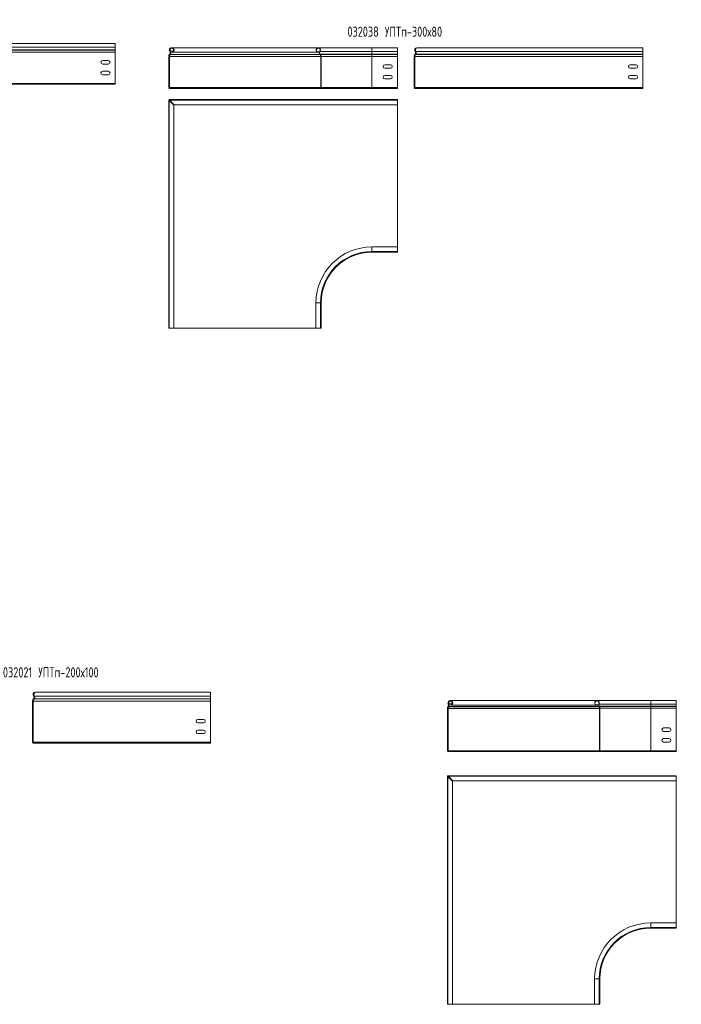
# Model space of a CAD drawing. Header units: millimetres. Extents: x -154 to 4736, y -4099 to 345.
# Tile 2 of 4: x 1232 to 2534, y -3984 to -2046. Entities that reach past the tile are written whole.
import ezdxf

# ---------------------------------------------------------------- set-up
doc = ezdxf.new("R2010")
doc.units = ezdxf.units.MM
doc.styles.add('SLDTEXTSTYLE4', font='TXT', dxfattribs={"width": 0.7, "bigfont": 'bigfont'})

msp = doc.modelspace()

# ---------------------------------------------------------------- linework, layer by layer
at = {"color": 7, "linetype": 'Continuous', "lineweight": 15}
for p, q in [((1419.9, -2092.5), (1076.4, -2092.5)), ((1419.9, -2092.5), (1419.9, -2092.5)), ((1419.9, -2092.5), (1419.9, -2099.9)), ((1419.9, -2092.5), (1419.9, -2101.3)), ((1419.9, -2109.7), (1071.4, -2109.7)), ((1419.9, -2105.6), (1072.9, -2105.6)), ((1419.9, -2105.2), (1073.2, -2105.2)), ((1419.9, -2099.9), (1073.4, -2099.9)), ((1419.9, -2099.9), (1419.9, -2105.2)), ((1419.9, -2101.3), (1419.9, -2101.3)), ((1419.9, -2105.6), (1419.9, -2101.3)), ((1419.9, -2105.2), (1419.9, -2105.6)), ((1419.9, -2105.6), (1419.9, -2109.7)), ((1419.9, -2106), (1419.9, -2105.6)), ((1419.9, -2109.7), (1419.9, -2106)), ((1419.9, -2109.7), (1419.9, -2171)), ((1419.9, -2171), (1419.9, -2109.7)), ((1527.4, -2108.2), (1528, -2107.8)), ((1528.7, -2107.8), (1528.7, -2108.2)), ((1819.6, -2100.8), (1531.7, -2100.8)), ((1532.5, -2109.6), (1532.3, -2109)), ((1533.3, -2109.6), (1533.3, -2109.2)), ((1533.3, -2109.6), (1818, -2109.6)), ((1818, -2109.6), (1818.2, -2109.1)), ((1818, -2109.6), (1821.8, -2109.6)), ((1818.2, -2109.1), (1821.9, -2109.1)), ((1925.2, -2100.8), (1819.6, -2100.8)), ((1823.1, -2108.2), (1822.6, -2107.9)), ((1823.1, -2108.2), (1925.2, -2108.2)), ((1975.2, -2100.8), (1925.2, -2100.8)), ((1925.2, -2113.6), (1925.2, -2108.2)), ((1925.2, -2108.2), (1975.2, -2108.2)), ((1975.2, -2108.2), (1975.2, -2100.8)), ((1975.2, -2113.6), (1975.2, -2108.2)), ((2010.7, -2107.8), (2010.2, -2108.2)), ((2457.9, -2108.2), (2011.5, -2108.2)), ((2457.9, -2100.8), (2014.4, -2100.8)), ((2458, -2100.8), (2457.9, -2100.8)), ((2457.9, -2100.8), (2457.9, -2108.2)), ((2457.9, -2108.2), (2457.9, -2113.6)), ((2458, -2109.6), (2457.9, -2109.6)), ((2458, -2100.8), (2458, -2109.6)), ((2458, -2113.9), (2458, -2109.6)), ((1406.4, -2126), (1395.4, -2126)), ((1525.9, -2118.1), (1525.2, -2118.1)), ((1525.2, -2118.1), (1525.2, -2179.3)), ((1525.9, -2118.1), (1525.9, -2179.3)), ((1526.6, -2118.1), (1525.9, -2118.1)), ((1526.6, -2179.3), (1526.6, -2118.1)), ((1526.6, -2118.1), (1526.7, -2118.1)), ((1527.2, -2113.6), (1526.9, -2113.9)), ((1526.9, -2113.9), (1527.4, -2114.4)), ((1527.7, -2114), (1527.2, -2113.6)), ((1527.7, -2114), (1527.4, -2114.4)), ((1528.2, -2113.9), (1528.5, -2113.6)), ((1528.2, -2114.4), (1528.2, -2113.9)), ((1528.2, -2114.4), (1528.5, -2114)), ((1528.5, -2114), (1528.5, -2113.6)), ((1823.2, -2113.6), (1822.8, -2113.9)), ((1823.2, -2114.3), (1822.8, -2113.9)), ((1823.6, -2113.9), (1823.2, -2113.6)), ((1823.2, -2113.6), (1925.2, -2113.6)), ((1823.6, -2113.9), (1823.2, -2114.3)), ((1823.6, -2113.9), (1925.2, -2113.9)), ((1824.7, -2179.3), (1824.7, -2118.1)), ((1825.2, -2118.1), (1824.7, -2118.1)), ((1825.2, -2179.3), (1825.2, -2118.1)), ((1825.2, -2118.1), (1925.2, -2118.1)), ((1925.2, -2113.9), (1925.2, -2113.6)), ((1925.2, -2113.6), (1975.2, -2113.6)), ((1925.2, -2118.1), (1925.2, -2113.9)), ((1925.2, -2113.9), (1975.2, -2113.9)), ((1925.2, -2179.3), (1925.2, -2118.1)), ((1925.2, -2118.1), (1975.2, -2118.1)), ((1975.2, -2113.9), (1975.2, -2113.6)), ((1975.2, -2118.1), (1975.2, -2113.9)), ((1975.2, -2179.3), (1975.2, -2118.1)), ((2008, -2118.1), (2009.4, -2118.1)), ((2008, -2179.3), (2008, -2118.1)), ((2009.4, -2179.3), (2009.4, -2118.1)), ((2009.5, -2118.1), (2009.4, -2118.1)), ((2457.9, -2118.1), (2009.5, -2118.1)), ((2009.6, -2113.9), (2010, -2113.6)), ((2010.1, -2114.4), (2009.6, -2113.9)), ((2010.5, -2114), (2010, -2113.6)), ((2010.1, -2114.4), (2010.5, -2114)), ((2011.3, -2113.6), (2010.9, -2113.9)), ((2457.9, -2113.9), (2010.9, -2113.9)), ((2457.9, -2113.6), (2011.3, -2113.6)), ((2457.9, -2113.6), (2457.9, -2113.9)), ((2457.9, -2113.9), (2457.9, -2118.1)), ((2457.9, -2118.1), (2457.9, -2179.3)), ((2458, -2114.3), (2458, -2113.9)), ((2458, -2118.1), (2458, -2114.3)), ((2458, -2179.3), (2458, -2118.1)), ((1395.4, -2133), (1406.4, -2133)), ((1406.4, -2147), (1395.4, -2147)), ((1961.7, -2134.3), (1950.7, -2134.3)), ((1950.7, -2141.3), (1961.7, -2141.3)), ((2444.4, -2134.3), (2433.4, -2134.3)), ((2433.4, -2141.3), (2444.4, -2141.3)), ((1395.4, -2154), (1406.4, -2154)), ((1961.7, -2155.3), (1950.7, -2155.3)), ((1950.7, -2162.3), (1961.7, -2162.3)), ((2444.4, -2155.3), (2433.4, -2155.3)), ((2433.4, -2162.3), (2444.4, -2162.3)), ((1419.9, -2171), (1071.4, -2171)), ((1419.9, -2172.5), (1072.2, -2172.5)), ((1419.9, -2171), (1419.9, -2172.5)), ((1419.9, -2171.1), (1419.9, -2171)), ((1419.9, -2171.1), (1419.9, -2171.8)), ((1419.9, -2171.1), (1419.9, -2171.1)), ((1419.9, -2171.8), (1419.9, -2171.8)), ((1419.9, -2171.9), (1419.9, -2171.8)), ((1419.9, -2172.5), (1419.9, -2171.9)), ((1419.9, -2171.9), (1419.9, -2171.9)), ((1419.9, -2172.5), (1419.9, -2172.5)), ((1525.2, -2179.3), (1525.9, -2179.3)), ((1525.9, -2179.3), (1526.6, -2179.3)), ((1526.6, -2179.3), (1526.7, -2179.3)), ((1526.7, -2179.4), (1526.7, -2180.1)), ((1526.7, -2179.4), (1823.7, -2179.4)), ((1526.7, -2180.1), (1526.7, -2180.8)), ((1526.7, -2180.1), (1823.7, -2180.1)), ((1526.7, -2180.8), (1539.2, -2180.8)), ((1539.2, -2180.1), (1539.2, -2180.8)), ((1540, -2180.8), (1539.2, -2180.8)), ((1540, -2180.1), (1540, -2180.8)), ((1540, -2180.8), (1811.2, -2180.8)), ((1811.2, -2180.2), (1823.7, -2180.2)), ((1811.2, -2180.8), (1811.2, -2180.2)), ((1811.2, -2180.8), (1823.7, -2180.8)), ((1823.7, -2179.4), (1823.7, -2180.1)), ((1823.7, -2179.4), (1824.7, -2179.4)), ((1823.7, -2180.1), (1824.3, -2180.1)), ((1823.7, -2180.8), (1823.7, -2180.2)), ((1823.7, -2180.8), (1925.2, -2180.8)), ((1825.2, -2179.3), (1824.7, -2179.3)), ((1825.2, -2179.3), (1925.2, -2179.3)), ((1925.2, -2180.8), (1925.2, -2179.3)), ((1925.2, -2179.3), (1975.2, -2179.3)), ((1925.2, -2180.8), (1975.2, -2180.8)), ((1975.2, -2180.8), (1975.2, -2179.3)), ((2009.4, -2179.3), (2008, -2179.3)), ((2009.5, -2179.3), (2009.4, -2179.3)), ((2457.9, -2179.3), (2009.5, -2179.3)), ((2009.5, -2179.7), (2009.5, -2180.1)), ((2009.5, -2180.1), (2009.5, -2180.8)), ((2009.5, -2180.1), (2009.6, -2180.1)), ((2010.3, -2180.8), (2009.5, -2180.8)), ((2457.9, -2180.8), (2010.3, -2180.8)), ((2457.9, -2179.3), (2457.9, -2180.8)), ((2457.9, -2179.4), (2458, -2179.4)), ((2457.9, -2180.1), (2458, -2180.1)), ((2458, -2180.2), (2457.9, -2180.2)), ((2458, -2180.8), (2457.9, -2180.8)), ((2458, -2179.4), (2458, -2179.3)), ((2458, -2179.4), (2458, -2180.1)), ((2458, -2180.2), (2458, -2180.1)), ((2458, -2180.8), (2458, -2180.2)), ((1525.9, -2204.4), (1525.2, -2204.4)), ((1525.2, -2204.5), (1525.2, -2204.4)), ((1525.2, -2652.9), (1525.2, -2204.5)), ((1526.4, -2205.5), (1525.2, -2204.5)), ((1525.9, -2204.5), (1525.2, -2204.5)), ((1525.9, -2204.5), (1525.9, -2204.4)), ((1527.1, -2205.6), (1525.9, -2204.5)), ((1527.1, -2205.6), (1526.4, -2205.6)), ((1526.4, -2205.6), (1526.4, -2652.9)), ((1530.9, -2209.4), (1526.4, -2205.6)), ((1526.6, -2203), (1526.7, -2203)), ((1526.6, -2203.7), (1526.6, -2203)), ((1526.6, -2203.7), (1526.7, -2203.7)), ((1526.7, -2203), (1975.2, -2203)), ((1526.7, -2203), (1527.8, -2204.2)), ((1526.7, -2203.7), (1526.7, -2203)), ((1526.7, -2203.7), (1527.8, -2204.8)), ((1526.7, -2204.5), (1526.7, -2205.6)), ((1527.8, -2204.5), (1526.7, -2204.5)), ((1530.9, -2209.4), (1527.1, -2205.6)), ((1527.8, -2204.1), (1527.8, -2204.8)), ((1975.2, -2204.1), (1527.8, -2204.1)), ((1527.8, -2204.1), (1531.7, -2208.7)), ((1527.8, -2204.8), (1531.7, -2208.7)), ((1531.7, -2208.7), (1536.2, -2213.2)), ((1975.2, -2204.1), (1975.2, -2203)), ((1975.2, -2213.2), (1975.2, -2204.1)), ((1975.2, -2492.8), (1975.2, -2204.5)), ((1975.2, -2204.5), (1975.2, -2204.5)), ((1535.5, -2214), (1530.9, -2209.4)), ((1535.5, -2652.9), (1535.5, -2214)), ((1536.2, -2213.2), (1975.2, -2213.2)), ((1975.2, -2492.8), (1925.2, -2492.8)), ((1975.2, -2501.9), (1975.2, -2492.8)), ((1925.2, -2501.9), (1975.2, -2501.9)), ((1925.2, -2503), (1975.2, -2503)), ((1975.2, -2503), (1975.2, -2501.9)), ((1815, -2603), (1815, -2653)), ((1824.1, -2653), (1824.1, -2603)), ((1825.2, -2653), (1825.2, -2603)), ((1526.4, -2652.9), (1525.2, -2652.9)), ((1535.5, -2652.9), (1526.4, -2652.9)), ((1526.7, -2652.9), (1526.7, -2653)), ((1526.7, -2653), (1815, -2653)), ((1824.1, -2653), (1815, -2653)), ((1825.2, -2653), (1824.1, -2653)), ((1607.2, -3369.3), (1263.8, -3369.3)), ((1607.3, -3369.3), (1607.2, -3369.3)), ((1607.2, -3369.3), (1607.2, -3376.8)), ((1607.3, -3369.3), (1607.3, -3378.1)), ((1257.3, -3386.6), (1258.7, -3386.6)), ((1257.3, -3467.8), (1257.3, -3386.6)), ((1258.7, -3467.8), (1258.7, -3386.6)), ((1258.8, -3386.6), (1258.7, -3386.6)), ((1607.2, -3386.6), (1258.8, -3386.6)), ((1259, -3382.4), (1259.3, -3382.1)), ((1259.5, -3382.9), (1259, -3382.4)), ((1259.8, -3382.5), (1259.3, -3382.1)), ((1260, -3376.3), (1259.5, -3376.8)), ((1259.5, -3382.9), (1259.8, -3382.5)), ((1260.6, -3382.1), (1260.2, -3382.4)), ((1607.2, -3382.4), (1260.2, -3382.4)), ((1607.2, -3382.1), (1260.6, -3382.1)), ((1607.2, -3376.8), (1260.8, -3376.8)), ((1607.2, -3376.8), (1607.2, -3382.1)), ((1607.3, -3378.1), (1607.2, -3378.1)), ((1607.2, -3382.1), (1607.2, -3382.4)), ((1607.2, -3382.4), (1607.2, -3386.6)), ((1607.2, -3386.6), (1607.2, -3467.8)), ((1607.3, -3380.8), (1607.3, -3378.1)), ((1607.3, -3381.2), (1607.3, -3380.8)), ((1607.3, -3384.4), (1607.3, -3381.2)), ((1607.3, -3467.8), (1607.3, -3384.4)), ((2367.9, -3385.9), (2080, -3385.9)), ((2473.6, -3385.9), (2367.9, -3385.9)), ((2523.6, -3385.9), (2473.6, -3385.9)), ((2523.6, -3392.7), (2523.6, -3385.9)), ((2074.3, -3401.1), (2073.6, -3401.1)), ((2073.6, -3401.1), (2073.6, -3484.4)), ((2074.3, -3401.1), (2074.3, -3484.4)), ((2075, -3401.1), (2074.3, -3401.1)), ((2075.1, -3397.1), (2074.8, -3397.5)), ((2074.8, -3397.5), (2075.4, -3397.9)), ((2075, -3484.4), (2075, -3401.1)), ((2075, -3401.1), (2075.1, -3401.1)), ((2075.7, -3397.5), (2075.1, -3397.1)), ((2075.3, -3392.7), (2076, -3392.3)), ((2075.7, -3397.5), (2075.4, -3397.9)), ((2076.1, -3397.5), (2076.4, -3397.1)), ((2076.1, -3397.9), (2076.4, -3397.5)), ((2076.1, -3397.9), (2076.1, -3397.5)), ((2076.4, -3397.5), (2076.4, -3397.1)), ((2076.7, -3392.3), (2076.7, -3392.7)), ((2080.9, -3394.7), (2080.6, -3394)), ((2081.6, -3394.7), (2081.6, -3394.3)), ((2081.6, -3394.7), (2366.3, -3394.7)), ((2366.3, -3394.7), (2366.5, -3394.2)), ((2366.3, -3394.7), (2370.8, -3394.7)), ((2366.5, -3394.2), (2370.8, -3394.2)), ((2371.9, -3392.7), (2371.4, -3392.4)), ((2372.1, -3397), (2371.7, -3397.3)), ((2372, -3397.7), (2371.7, -3397.3)), ((2371.9, -3392.7), (2473.6, -3392.7)), ((2372.4, -3397.4), (2372, -3397.7)), ((2372.4, -3397.4), (2372.1, -3397)), ((2372.1, -3397), (2473.6, -3397)), ((2372.4, -3397.4), (2473.6, -3397.4)), ((2373.1, -3484.4), (2373.1, -3401)), ((2373.6, -3401), (2373.1, -3401)), ((2373.6, -3484.4), (2373.6, -3401)), ((2373.6, -3401), (2473.6, -3401)), ((2473.6, -3397), (2473.6, -3392.7)), ((2473.6, -3392.7), (2523.6, -3392.7)), ((2473.6, -3397.4), (2473.6, -3397)), ((2473.6, -3397), (2523.6, -3397)), ((2473.6, -3401), (2473.6, -3397.4)), ((2473.6, -3397.4), (2523.6, -3397.4)), ((2473.6, -3484.4), (2473.6, -3401)), ((2473.6, -3401), (2523.6, -3401)), ((2523.6, -3397), (2523.6, -3392.7)), ((2523.6, -3397.4), (2523.6, -3397)), ((2523.6, -3401), (2523.6, -3397.4)), ((2523.6, -3484.4), (2523.6, -3401)), ((1593.7, -3422.8), (1582.7, -3422.8)), ((1582.7, -3429.8), (1593.7, -3429.8)), ((1593.7, -3443.8), (1582.7, -3443.8)), ((2510.1, -3439.4), (2499.1, -3439.4)), ((2499.1, -3446.4), (2510.1, -3446.4)), ((1258.7, -3467.8), (1257.3, -3467.8)), ((1258.8, -3467.8), (1258.7, -3467.8)), ((1607.2, -3467.8), (1258.8, -3467.8)), ((1258.8, -3468.2), (1258.8, -3468.6)), ((1258.8, -3468.6), (1258.8, -3469.3)), ((1258.8, -3468.6), (1258.9, -3468.6)), ((1582.7, -3450.8), (1593.7, -3450.8)), ((1607.2, -3467.8), (1607.2, -3469.3)), ((1607.2, -3467.9), (1607.3, -3467.9)), ((1607.2, -3468.6), (1607.3, -3468.6)), ((1607.3, -3468.7), (1607.2, -3468.7)), ((1607.3, -3467.9), (1607.3, -3467.8)), ((1607.3, -3467.9), (1607.3, -3468.6)), ((1607.3, -3468.7), (1607.3, -3468.6)), ((1607.3, -3469.3), (1607.3, -3468.7)), ((2510.1, -3460.4), (2499.1, -3460.4)), ((2499.1, -3467.4), (2510.1, -3467.4)), ((1259.6, -3469.3), (1258.8, -3469.3)), ((1607.2, -3469.3), (1259.6, -3469.3)), ((1607.3, -3469.3), (1607.2, -3469.3)), ((2073.6, -3484.4), (2074.3, -3484.4)), ((2074.3, -3484.4), (2075, -3484.4)), ((2075, -3484.4), (2075.1, -3484.4)), ((2075.1, -3484.5), (2075.1, -3485.2)), ((2075.1, -3484.5), (2372.1, -3484.5)), ((2075.1, -3485.2), (2075.1, -3485.9)), ((2075.1, -3485.2), (2372.1, -3485.2)), ((2075.1, -3485.9), (2087.6, -3485.9)), ((2087.6, -3485.2), (2087.6, -3485.9)), ((2088.4, -3485.9), (2087.6, -3485.9)), ((2088.4, -3485.2), (2088.4, -3485.9)), ((2088.4, -3485.9), (2359.6, -3485.9)), ((2359.6, -3485.3), (2372.1, -3485.3)), ((2359.6, -3485.9), (2359.6, -3485.3)), ((2359.6, -3485.9), (2372.1, -3485.9)), ((2372.1, -3484.5), (2372.1, -3485.2)), ((2372.1, -3484.5), (2373, -3484.5)), ((2372.1, -3485.2), (2372.6, -3485.2)), ((2372.1, -3485.9), (2372.1, -3485.3)), ((2372.1, -3485.9), (2473.6, -3485.9)), ((2373.6, -3484.4), (2373.1, -3484.4)), ((2373.6, -3484.4), (2473.6, -3484.4)), ((2473.6, -3485.9), (2473.6, -3484.4)), ((2473.6, -3484.4), (2523.6, -3484.4)), ((2473.6, -3485.9), (2523.6, -3485.9)), ((2523.6, -3485.9), (2523.6, -3484.4)), ((2073.6, -3983.5), (2073.6, -3535)), ((2074.8, -3536.1), (2073.6, -3535)), ((2074.3, -3535), (2073.6, -3535)), ((2074.3, -3535), (2073.6, -3535)), ((2073.6, -3535), (2073.6, -3535)), ((2075.4, -3536.1), (2074.3, -3535)), ((2074.3, -3535), (2074.3, -3535)), ((2075.4, -3536.2), (2074.7, -3536.2)), ((2074.7, -3536.2), (2074.7, -3983.5)), ((2079.3, -3540), (2074.7, -3536.2)), ((2074.9, -3536.2), (2074.8, -3536.1)), ((2075.4, -3536.1), (2074.8, -3536.1)), ((2075, -3534.3), (2075, -3533.6)), ((2075, -3533.6), (2075.1, -3533.6)), ((2075, -3534.3), (2075.1, -3534.3)), ((2075.1, -3533.6), (2523.5, -3533.6)), ((2075.1, -3533.6), (2076.1, -3534.8)), ((2075.1, -3534.3), (2075.1, -3533.6)), ((2075.1, -3534.3), (2076.1, -3535.3)), ((2075.1, -3535.1), (2075.1, -3536.2)), ((2076.2, -3535.1), (2075.1, -3535.1)), ((2075.4, -3536.2), (2075.4, -3536.1)), ((2079.3, -3540), (2075.4, -3536.2)), ((2076.1, -3534.8), (2076.2, -3534.8)), ((2076.1, -3535.3), (2076.1, -3534.8)), ((2076.1, -3535.3), (2076.2, -3535.4)), ((2076.2, -3534.7), (2076.2, -3535.4)), ((2523.5, -3534.7), (2076.2, -3534.7)), ((2076.2, -3534.7), (2080, -3539.2)), ((2076.2, -3535.4), (2080, -3539.2)), ((2083.8, -3544.6), (2079.3, -3540)), ((2080, -3539.2), (2084.6, -3543.8)), ((2083.8, -3983.5), (2083.8, -3544.6)), ((2084.6, -3543.8), (2523.5, -3543.8)), ((2523.5, -3534.7), (2523.5, -3533.6)), ((2523.5, -3543.8), (2523.5, -3534.7)), ((2523.6, -3535.1), (2523.5, -3535.1)), ((2523.6, -3823.3), (2523.6, -3535.1)), ((2523.6, -3823.3), (2473.6, -3823.3)), ((2473.6, -3832.4), (2523.6, -3832.4)), ((2473.6, -3833.6), (2473.6, -3832.4)), ((2473.6, -3833.6), (2523.6, -3833.6)), ((2523.6, -3832.4), (2523.6, -3823.3)), ((2523.6, -3833.6), (2523.6, -3832.4)), ((2363.4, -3933.6), (2363.4, -3983.6)), ((2373.6, -3933.6), (2372.4, -3933.6)), ((2372.5, -3983.6), (2372.5, -3933.6)), ((2373.6, -3983.6), (2373.6, -3933.6)), ((2074.7, -3983.5), (2073.6, -3983.5)), ((2083.8, -3983.5), (2074.7, -3983.5)), ((2075.1, -3983.5), (2075.1, -3983.6)), ((2075.1, -3983.6), (2363.4, -3983.6)), ((2372.5, -3983.6), (2363.4, -3983.6)), ((2373.6, -3983.6), (2372.4, -3983.6))]:
    msp.add_line(p, q, dxfattribs=at)
at = {"color": 8, "linetype": 'Continuous', "lineweight": 15}
for p, q in [((1419.9, -2105.6), (1419.9, -2105.6)), ((1419.9, -2106), (1419.9, -2106)), ((1419.9, -2109.7), (1419.9, -2109.7)), ((1528.7, -2107.8), (1533.9, -2107.8)), ((1534.7, -2107.8), (1535.2, -2107.8)), ((1925.2, -2108.2), (1925.2, -2100.8)), ((1526.7, -2118.1), (1824.7, -2118.1)), ((1528.2, -2114.4), (1823.3, -2114.4)), ((1528.5, -2114), (1822.9, -2114)), ((2458, -2113.9), (2457.9, -2113.9)), ((2458, -2114.3), (2457.9, -2114.3)), ((2458, -2118.1), (2457.9, -2118.1)), ((1419.9, -2171), (1419.9, -2171)), ((1526.7, -2179.3), (1824.7, -2179.3)), ((2458, -2179.3), (2457.9, -2179.3)), ((1925.2, -2501.9), (1925.2, -2492.8)), ((1925.2, -2503), (1925.2, -2501.9)), ((1824.1, -2603), (1815, -2603)), ((1825.2, -2603), (1824.1, -2603)), ((1607.3, -3380.8), (1607.2, -3380.8)), ((1607.3, -3381.2), (1607.2, -3381.2)), ((1607.3, -3384.4), (1607.2, -3384.4)), ((2473.6, -3392.7), (2473.6, -3385.9)), ((2075.1, -3401.1), (2373.1, -3401.1)), ((2076.1, -3397.9), (2372.1, -3397.9)), ((2076.4, -3397.5), (2371.8, -3397.5)), ((2076.7, -3392.3), (2082.6, -3392.3)), ((2083.4, -3392.3), (2084, -3392.3)), ((1607.3, -3467.8), (1607.2, -3467.8)), ((2075.1, -3484.4), (2373.1, -3484.4)), ((2074.8, -3536.2), (2074.8, -3536.1)), ((2076.1, -3534.8), (2076.2, -3534.8)), ((2473.6, -3832.4), (2473.6, -3823.3)), ((2372.5, -3933.6), (2363.4, -3933.6))]:
    msp.add_line(p, q, dxfattribs=at)
at = {"color": 7, "linetype": 'Continuous', "lineweight": 15}
for centre, radius, start, end in [((1530.9, -2105.3), 4.55, 290.35, 219.6825), ((1530.9, -2105.3), 3.85, 290.35, 219.6825), ((1524.3, -2110.8), 4, 316.4642, 39.6825), ((1524.3, -2110.8), 4.7, 316.4642, 39.6825), ((1531.7, -2105.3), 3.85, 95.7046, 219.6825), ((1525.1, -2110.8), 4.7, 316.4642, 39.6825), ((1531.7, -2105.3), 4.55, 290.35, 90), ((1819.6, -2105.3), 4.55, 320.3175, 249.65), ((1819.6, -2105.3), 4, 320.3175, 249.65), ((1826.1, -2110.8), 4.55, 140.3175, 223.5358), ((1826.1, -2110.8), 4, 140.3175, 223.5358), ((2013.7, -2105.3), 4.55, 90, 219.6825), ((2013.7, -2105.3), 3.85, 117.5348, 219.6825), ((2007.1, -2110.8), 4, 316.4642, 39.6825), ((2007.1, -2110.8), 4.7, 316.4642, 39.6825), ((2013.7, -2105.3), 4.55, 84.7722, 90), ((1395.4, -2129.5), 3.5, 90, 270), ((1395.4, -2129.5), 3.5, 90, 270), ((1406.4, -2129.5), 3.5, 270, 90), ((1531.2, -2118.1), 6, 136.4642, 180), ((1531.2, -2118.1), 5.3, 136.4642, 180), ((1532, -2118.1), 5.3, 136.4642, 180), ((1819.2, -2118.1), 5.45, 360, 43.5358), ((1819.2, -2118.1), 6, 360, 43.5358), ((2014, -2118.1), 6, 136.4642, 180), ((2014, -2118.1), 5.3, 136.4642, 180), ((1395.4, -2150.5), 3.5, 90, 270), ((1395.4, -2150.5), 3.5, 90, 270), ((1406.4, -2150.5), 3.5, 270, 90), ((1950.7, -2137.8), 3.5, 90, 270), ((1961.7, -2137.8), 3.5, 270, 90), ((1961.7, -2137.8), 3.5, 270, 90), ((2433.4, -2137.8), 3.5, 90, 270), ((2433.5, -2137.8), 3.5, 90, 270), ((2444.4, -2137.8), 3.5, 270, 90), ((1950.7, -2158.8), 3.5, 90, 270), ((1961.7, -2158.8), 3.5, 270, 90), ((1961.7, -2158.8), 3.5, 270, 90), ((2433.4, -2158.8), 3.5, 90, 270), ((2433.5, -2158.8), 3.5, 90, 270), ((2444.4, -2158.8), 3.5, 270, 90), ((1526.7, -2179.3), 1.5, 180, 270), ((1526.7, -2179.3), 0.8, 180, 270), ((1527.5, -2179.3), 0.8, 180, 196.9184), ((1823.7, -2179.3), 0.95, 270, 0), ((1823.7, -2179.3), 1.5, 270, 0), ((2009.5, -2179.3), 1.5, 180, 270), ((2009.5, -2179.3), 0.8, 180, 270), ((1526.6, -2204.4), 1.4, 90, 180), ((1526.6, -2204.4), 0.7, 90, 180), ((1925.2, -2603), 110.2, 90, 180), ((1925.2, -2603), 101.1, 90, 180), ((1925.2, -2603), 100, 90, 180), ((1263, -3373.8), 4.55, 90, 219.6825), ((1263, -3373.8), 3.85, 117.5348, 219.6825), ((1263, -3373.8), 4.55, 84.7722, 90), ((1263.3, -3386.6), 6, 136.4642, 180), ((1263.3, -3386.6), 5.3, 136.4642, 180), ((1256.4, -3379.3), 4, 316.4642, 39.6825), ((1256.4, -3379.3), 4.7, 316.4642, 39.6825), ((2079.3, -3390.4), 4.55, 290.35, 210.3217), ((2079.3, -3390.4), 3.85, 290.35, 210.3217), ((2080, -3390.4), 3.85, 95.7046, 210.3217), ((2080, -3390.4), 4.55, 290.35, 90), ((2367.9, -3390.4), 4.55, 330.3606, 249.65), ((2367.9, -3390.4), 4, 330.3606, 249.65), ((2079.6, -3401.1), 6, 143.1785, 180), ((2079.6, -3401.1), 5.3, 143.1785, 180), ((2071.9, -3394.7), 4, 323.1785, 30.3217), ((2080.4, -3401.1), 5.3, 143.1785, 180), ((2071.9, -3394.7), 4.7, 323.1785, 30.3217), ((2072.7, -3394.7), 4.7, 323.1785, 30.3217), ((2375.4, -3394.6), 4.55, 150.3606, 216.3634), ((2375.4, -3394.6), 4, 150.3606, 216.3634), ((2367.6, -3401), 5.45, 0, 36.3634), ((2367.6, -3401), 6, 0, 36.3634), ((1582.7, -3426.3), 3.5, 90, 270), ((1582.8, -3426.3), 3.5, 90, 270), ((1593.7, -3426.3), 3.5, 270, 90), ((1582.7, -3447.3), 3.5, 90, 270), ((1582.8, -3447.3), 3.5, 90, 270), ((1593.7, -3447.3), 3.5, 270, 90), ((2499.1, -3442.9), 3.5, 90, 270), ((2510, -3442.9), 3.5, 270, 90), ((2510.1, -3442.9), 3.5, 270, 90), ((1258.8, -3467.8), 1.5, 180, 270), ((1258.8, -3467.8), 0.8, 180, 270), ((2499.1, -3463.9), 3.5, 90, 270), ((2510, -3463.9), 3.5, 270, 90), ((2510.1, -3463.9), 3.5, 270, 90), ((2075.1, -3484.4), 1.5, 180, 270), ((2075.1, -3484.4), 0.8, 180, 270), ((2075.9, -3484.4), 0.8, 180, 196.9184), ((2372.1, -3484.4), 0.95, 270, 0), ((2372.1, -3484.4), 1.5, 270, 0), ((2075, -3535), 1.4, 90, 180), ((2075, -3535), 0.7, 90, 180), ((2473.6, -3933.6), 110.2, 90, 180), ((2473.6, -3933.6), 101.1, 90, 180), ((2473.6, -3933.6), 100, 90, 180)]:
    msp.add_arc(centre, radius, start, end, dxfattribs=at)
for centre, major_axis, ratio, start_param, end_param in [((1531.7, -2105.3), (0, 4.55), 0.846154, 0.722265, 2.263386), ((1525.1, -2110.8), (4.7, 0), 0.851064, 5.523342, 6.975775), ((1531.7, -2105.3), (0, 4.55), 0.846154, 0, 0.091243), ((1531.7, -2105.3), (4.55, 0), 0.846154, 5.266619, 7.299752), ((2014.4, -2105.3), (0, 4.55), 0.846154, 0, 2.263386), ((2007.8, -2110.8), (4.7, 0), 0.851064, 5.523342, 6.975775), ((1532, -2118.1), (0, 6), 0.883333, 0.810953, 1.570796), ((2014.8, -2118.1), (0, 6), 0.883333, 0.810953, 1.570796), ((1527.5, -2179.3), (0, 1.5), 0.533333, 1.570796, 1.866078), ((2010.3, -2179.3), (0, 1.5), 0.533333, 1.570796, 3.141593), ((1263.8, -3373.8), (0, 4.55), 0.846154, 0, 2.263386), ((1264.1, -3386.6), (0, 6), 0.883333, 0.810953, 1.570796), ((1257.2, -3379.3), (4.7, 0), 0.851064, 5.523342, 6.975775), ((2080, -3390.4), (0, 4.55), 0.846154, 0.722265, 2.100009), ((2080, -3390.4), (0, 4.55), 0.846154, 0, 0.091243), ((2080, -3390.4), (4.55, 0), 0.846154, 5.266619, 7.299752), ((2080.4, -3401.1), (0, 6), 0.883333, 0.928139, 1.570796), ((2072.7, -3394.7), (4.7, 0), 0.851064, 5.640528, 6.812398), ((1259.6, -3467.8), (0, 1.5), 0.533333, 1.570796, 3.141593), ((2075.9, -3484.4), (0, 1.5), 0.533333, 1.570796, 1.866078)]:
    msp.add_ellipse(centre, major_axis=major_axis, ratio=ratio, start_param=start_param, end_param=end_param, dxfattribs=at)

# ---------------------------------------------------------------- texts
at = {"color": 7, "linetype": 'Continuous', "lineweight": 0, "char_height": 20, "attachment_point": 1, "style": 'SLDTEXTSTYLE4'}
for s, insert in [('032028 \\M+18454\\M+18450\\M+18453\\M+18481-200x80', (981, -2046)), ('032038 \\M+18454\\M+18450\\M+18453\\M+18481-300\\M+1848780', (1877, -2059.3)), ('032021 \\M+18454\\M+18450\\M+18453\\M+18481-200\\M+18487100', (1199.1, -3320.1))]:
    msp.add_mtext(s, dxfattribs=dict(at, insert=insert))

doc.saveas('drawing.dxf')
